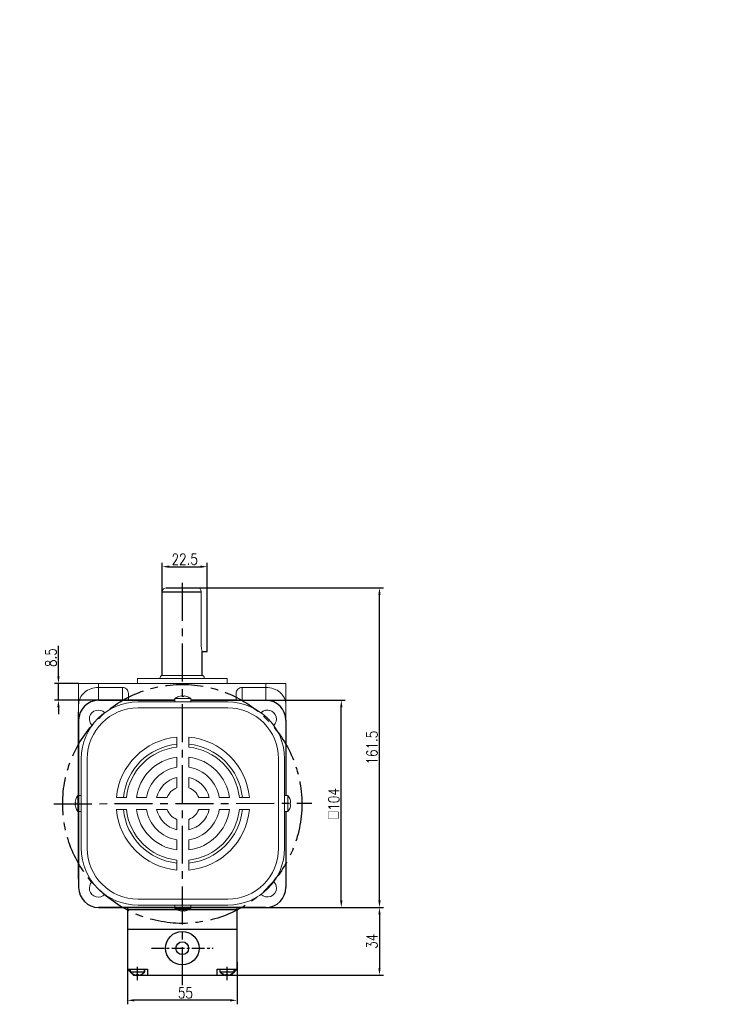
# Model space of a CAD drawing. Header units: inches. Extents: x 331 to 12887, y -474 to 4488.
# Tile 72 of 122: x 8640 to 8992, y 1213 to 1707. Entities that reach past the tile are written whole.
import ezdxf

# ---------------------------------------------------------------- set-up
doc = ezdxf.new("R2010")
doc.units = ezdxf.units.IN
doc.header["$LTSCALE"] = 10
doc.header["$MEASUREMENT"] = 0
doc.linetypes.add('CENTER', pattern=[10.16, 6.35, -1.27, 1.27, -1.27])
for name, color, linetype in [('1轮廓实线层', 7, 'Continuous'), ('3中心线层', 1, 'CENTER'), ('6文字层', 3, 'Continuous'), ('7标注层', 4, 'Continuous')]:
    doc.layers.add(name, color=color, linetype=linetype)
doc.styles.add('PC_TEXTSTYLE', font='isocp.shx', dxfattribs={"width": 0.8, "bigfont": 'HZFS.SHX'})
doc.styles.add('TH_GBDIM', font='romans.shx', dxfattribs={"width": 0.8, "bigfont": 'gbcbig.shx'})
doc.dimstyles.new('TH_GBDIM', dxfattribs={"dimtxt": 3.5, "dimasz": 2.5, "dimexe": 2, "dimexo": 0, "dimgap": 1, "dimtad": 1, "dimdec": 4, "dimdsep": 46, "dimtxsty": 'TH_GBDIM', "dimcen": 0.09, "dimclrd": 4, "dimclre": 4, "dimclrt": 3, "dimadec": 0, "dimazin": 0, "dimtfac": 1, "dimtdec": 4, "dimtmove": 0, "dimatfit": 3, "dimfxl": 1, "dimtzin": 0, "dimarcsym": 0})

# ---------------------------------------------------------------- blocks, each defined once
blk = doc.blocks.new('*D793')
at = {"layer": '7标注层', "color": 4, "lineweight": -2, "transparency": 16777216}
for p, q in [((8658.96, 1377.63), (8658.96, 1392.98)), ((8669.09, 1374.13), (8656.96, 1374.13)), ((8658.96, 1365.63), (8658.96, 1374.13)), ((8679.09, 1365.63), (8656.96, 1365.63)), ((8658.96, 1362.13), (8658.96, 1358.63))]:
    blk.add_line(p, q, dxfattribs=at)
at = {"layer": '7标注层', "color": 4, "transparency": 16777216}
for points in [[(8658.38, 1377.63), (8659.55, 1377.63), (8658.96, 1374.13)], [(8658.38, 1362.13), (8659.55, 1362.13), (8658.96, 1365.63)]]:
    blk.add_solid(points, dxfattribs=at)
at = {"layer": 'Defpoints', "color": 0, "transparency": 16777216}
for p in [(8669.09, 1374.13), (8658.96, 1365.63), (8679.09, 1365.63)]:
    blk.add_point(p, dxfattribs=at)
at = {"layer": '7标注层', "color": 3, "transparency": 16777216, "insert": (8655.21, 1387.05), "char_height": 5.5, "attachment_point": 5, "rotation": 90, "style": 'TH_GBDIM'}
blk.add_mtext('{8.5}{}{}', dxfattribs=at)
blk = doc.blocks.new('*D663')
at = {"layer": '7标注层', "color": 4, "lineweight": -2, "transparency": 16777216}
for p, q in [((8758.14, 1365.63), (8802.89, 1365.63)), ((8800.89, 1265.13), (8800.89, 1362.13)), ((8758.14, 1261.63), (8802.89, 1261.63))]:
    blk.add_line(p, q, dxfattribs=at)
at = {"layer": '7标注层', "color": 4, "transparency": 16777216}
for points in [[(8800.31, 1362.13), (8801.48, 1362.13), (8800.89, 1365.63)], [(8800.31, 1265.13), (8801.48, 1265.13), (8800.89, 1261.63)]]:
    blk.add_solid(points, dxfattribs=at)
at = {"layer": 'Defpoints', "color": 0, "transparency": 16777216}
for p in [(8758.14, 1365.63), (8800.89, 1365.63), (8758.14, 1261.63)]:
    blk.add_point(p, dxfattribs=at)
at = {"layer": '7标注层', "color": 3, "transparency": 16777216, "insert": (8797.14, 1313.63), "char_height": 5.5, "attachment_point": 5, "rotation": 90, "style": 'TH_GBDIM'}
blk.add_mtext('{□}104', dxfattribs=at)
blk = doc.blocks.new('*D669')
at = {"layer": '7标注层', "color": 4, "lineweight": -2, "transparency": 16777216}
for p, q in [((8728.63, 1422.13), (8822.04, 1422.13)), ((8820.04, 1265.13), (8820.04, 1418.63)), ((8763.09, 1261.63), (8822.04, 1261.63))]:
    blk.add_line(p, q, dxfattribs=at)
at = {"layer": '7标注层', "color": 4, "transparency": 16777216}
for points in [[(8819.46, 1418.63), (8820.62, 1418.63), (8820.04, 1422.13)], [(8819.46, 1265.13), (8820.62, 1265.13), (8820.04, 1261.63)]]:
    blk.add_solid(points, dxfattribs=at)
at = {"layer": 'Defpoints', "color": 0, "transparency": 16777216}
for p in [(8728.63, 1422.13), (8820.04, 1422.13), (8763.09, 1261.63)]:
    blk.add_point(p, dxfattribs=at)
at = {"layer": '7标注层', "color": 3, "transparency": 16777216, "insert": (8816.29, 1341.88), "char_height": 5.5, "attachment_point": 5, "rotation": 90, "style": 'TH_GBDIM'}
blk.add_mtext('161.5', dxfattribs=at)
blk = doc.blocks.new('*D653')
at = {"layer": '7标注层', "color": 4, "lineweight": -2, "transparency": 16777216}
for p, q in [((8711.09, 1420.13), (8711.09, 1434.73)), ((8733.59, 1422.13), (8733.59, 1434.73)), ((8714.59, 1432.73), (8730.09, 1432.73))]:
    blk.add_line(p, q, dxfattribs=at)
at = {"layer": '7标注层', "color": 4, "transparency": 16777216}
for points in [[(8714.59, 1433.32), (8714.59, 1432.15), (8711.09, 1432.73)], [(8730.09, 1433.32), (8730.09, 1432.15), (8733.59, 1432.73)]]:
    blk.add_solid(points, dxfattribs=at)
at = {"layer": 'Defpoints', "color": 0, "transparency": 16777216}
for p in [(8733.59, 1432.73), (8711.09, 1420.13), (8733.59, 1422.13)]:
    blk.add_point(p, dxfattribs=at)
at = {"layer": '7标注层', "color": 3, "transparency": 16777216, "insert": (8722.34, 1436.48), "char_height": 5.5, "attachment_point": 5, "style": 'TH_GBDIM'}
blk.add_mtext('22.5', dxfattribs=at)
blk = doc.blocks.new('*D981')
at = {"layer": '7标注层', "color": 4, "lineweight": -2, "transparency": 16777216}
for p, q in [((8748.98, 1261.63), (8822.04, 1261.63)), ((8820.04, 1258.13), (8820.04, 1231.13)), ((8739.14, 1227.63), (8822.04, 1227.63))]:
    blk.add_line(p, q, dxfattribs=at)
at = {"layer": '7标注层', "color": 4, "transparency": 16777216}
for points in [[(8819.46, 1258.13), (8820.62, 1258.13), (8820.04, 1261.63)], [(8819.46, 1231.13), (8820.62, 1231.13), (8820.04, 1227.63)]]:
    blk.add_solid(points, dxfattribs=at)
at = {"layer": 'Defpoints', "color": 0, "transparency": 16777216}
for p in [(8748.98, 1261.63), (8739.14, 1227.63), (8820.04, 1227.63)]:
    blk.add_point(p, dxfattribs=at)
at = {"layer": '7标注层', "color": 3, "transparency": 16777216, "insert": (8816.29, 1244.63), "char_height": 5.5, "attachment_point": 5, "rotation": 90, "style": 'TH_GBDIM'}
blk.add_mtext('34', dxfattribs=at)
blk = doc.blocks.new('*D982')
at = {"layer": '7标注层', "color": 4, "lineweight": -2, "transparency": 16777216}
for p, q in [((8693.59, 1234.12), (8693.59, 1213)), ((8748.59, 1234.1), (8748.59, 1212.99)), ((8745.09, 1214.99), (8697.09, 1215))]:
    blk.add_line(p, q, dxfattribs=at)
at = {"layer": '7标注层', "color": 4, "transparency": 16777216}
for points in [[(8697.09, 1215.58), (8697.09, 1214.41), (8693.59, 1215)], [(8745.09, 1215.57), (8745.09, 1214.41), (8748.59, 1214.99)]]:
    blk.add_solid(points, dxfattribs=at)
at = {"layer": 'Defpoints', "color": 0, "transparency": 16777216}
for p in [(8693.59, 1234.12), (8748.59, 1234.1), (8693.59, 1215)]:
    blk.add_point(p, dxfattribs=at)
at = {"layer": '7标注层', "color": 3, "transparency": 16777216, "insert": (8722.69, 1218.74), "char_height": 5.5, "attachment_point": 5, "rotation": 359.9908, "style": 'TH_GBDIM'}
blk.add_mtext('55', dxfattribs=at)

msp = doc.modelspace()

# ---------------------------------------------------------------- linework, layer by layer
at = {"linetype": 'Continuous', "lineweight": 15}
for p, q in [((8713.08622, 1422.12701), (8733.58622, 1422.12701)), ((8713.08622, 1422.127), (8729.08622, 1422.127)), ((8730.6265, 1393.12789), (8730.62562, 1420.12701)), ((8698.58622, 1376.62789), (8743.58622, 1376.62789)), ((8731.08622, 1378.12789), (8711.08622, 1378.12789)), ((8669.08622, 1374.12789), (8679.08622, 1374.12789)), ((8669.08622, 1355.62789), (8669.08622, 1374.12789)), ((8679.08622, 1374.12789), (8679.08622, 1372.12789)), ((8679.08622, 1374.12789), (8763.08622, 1374.12789)), ((8691.08622, 1372.12789), (8679.08622, 1372.12789)), ((8679.08622, 1372.12789), (8679.08622, 1365.62789)), ((8691.08622, 1366.11062), (8691.08622, 1372.12789)), ((8751.08622, 1372.12789), (8763.08622, 1372.12789)), ((8751.08622, 1372.12789), (8751.08622, 1366.11062)), ((8763.08622, 1372.12789), (8763.08622, 1374.12789)), ((8763.08622, 1374.12789), (8773.08622, 1374.12789)), ((8763.08622, 1366.11062), (8763.08622, 1372.12789)), ((8773.08622, 1374.12789), (8773.08622, 1355.62789)), ((8694.08622, 1369.10161), (8694.08622, 1366.11062)), ((8748.08622, 1366.11062), (8748.08622, 1369.10161))]:
    msp.add_line(p, q, dxfattribs=at)
for p, q in [((8679.08622, 1365.62789), (8717.40813, 1365.62789)), ((8725.40813, 1365.62789), (8763.08622, 1365.62789)), ((8669.08622, 1355.62789), (8669.08622, 1347.65206)), ((8773.08622, 1355.62789), (8773.08622, 1317.78993)), ((8669.08622, 1347.65206), (8669.08622, 1317.78993)), ((8669.08622, 1309.78993), (8669.08622, 1271.62789)), ((8773.08622, 1309.78993), (8773.08622, 1271.62789)), ((8679.08622, 1261.62789), (8717.40813, 1261.62789)), ((8721.08622, 1261.62789), (8763.08622, 1261.62789)), ((8748.58622, 1231.01102), (8748.58622, 1261.62789)), ((8748.58826, 1230.61846), (8748.58622, 1261.6202)), ((8693.58622, 1260.59509), (8748.58622, 1260.62702)), ((8695.08622, 1229.19255), (8695.08622, 1230.62789)), ((8695.08622, 1229.28695), (8702.08622, 1229.28695)), ((8695.10621, 1229.17035), (8695.10538, 1230.60569)), ((8695.10616, 1229.26475), (8702.10616, 1229.26881)), ((8697.98622, 1228.02789), (8699.18622, 1228.02789)), ((8697.98622, 1227.59969), (8697.98622, 1228.02789)), ((8698.00689, 1228.00737), (8699.20689, 1228.00807)), ((8698.00714, 1227.57918), (8698.00689, 1228.00737)), ((8699.18622, 1227.59969), (8699.18622, 1228.02789)), ((8699.20714, 1227.57987), (8699.20689, 1228.00807)), ((8702.08622, 1229.19255), (8702.08622, 1230.62789)), ((8702.08622, 1230.32514), (8702.08622, 1229.19254)), ((8702.10621, 1229.17441), (8702.10538, 1230.60975)), ((8702.10555, 1230.307), (8702.10621, 1229.17441)), ((8740.08622, 1229.19255), (8740.08622, 1230.62789)), ((8740.08622, 1229.28695), (8747.08622, 1229.28695)), ((8740.10621, 1229.19531), (8740.10537, 1230.63065)), ((8740.10615, 1229.28971), (8747.10615, 1229.29378)), ((8742.98622, 1228.02789), (8744.18622, 1228.02789)), ((8742.98622, 1227.59969), (8742.98622, 1228.02789)), ((8743.00688, 1228.03234), (8744.20688, 1228.03304)), ((8743.00713, 1227.60414), (8743.00688, 1228.03234)), ((8744.18622, 1227.59969), (8744.18622, 1228.02789)), ((8744.20713, 1227.60484), (8744.20688, 1228.03304)), ((8747.08622, 1229.19255), (8747.08622, 1230.62789)), ((8747.08622, 1230.32514), (8747.08622, 1229.19254)), ((8747.10621, 1229.19937), (8747.10537, 1230.63472)), ((8747.10555, 1230.33196), (8747.1062, 1229.19937))]:
    msp.add_line(p, q)
at = {"color": 7, "linetype": 'Continuous', "lineweight": 15}
for p, q in [((8698.90813, 1364.78993), (8743.90813, 1364.78993)), ((8721.40813, 1366.5134), (8717.40813, 1366.5134)), ((8720.96813, 1367.55648), (8720.96813, 1367.83266)), ((8725.40813, 1366.5134), (8721.40813, 1366.5134)), ((8721.84813, 1367.83266), (8721.84813, 1367.55648)), ((8743.90813, 1361.78993), (8698.90813, 1361.78993)), ((8718.40813, 1342.13159), (8718.40813, 1347.15533)), ((8724.40813, 1342.13159), (8724.40813, 1347.15533)), ((8670.40813, 1291.28993), (8670.40813, 1336.28993)), ((8673.40813, 1336.28993), (8673.40813, 1291.28993)), ((8718.40813, 1332.04506), (8718.40813, 1337.09765)), ((8724.40813, 1332.04506), (8724.40813, 1337.09765)), ((8769.40813, 1336.28993), (8769.40813, 1291.28993)), ((8772.40813, 1291.28993), (8772.40813, 1336.28993)), ((8718.40813, 1321.71775), (8718.40813, 1326.95237)), ((8724.40813, 1321.71775), (8724.40813, 1326.95237)), ((8668.68465, 1317.78993), (8668.68465, 1310.09303)), ((8693.06646, 1316.78993), (8688.04273, 1316.78993)), ((8703.15299, 1316.78993), (8698.10041, 1316.78993)), ((8713.4803, 1316.78993), (8708.24568, 1316.78993)), ((8734.57058, 1316.78993), (8729.33596, 1316.78993)), ((8744.71585, 1316.78993), (8739.66327, 1316.78993)), ((8754.77353, 1316.78993), (8749.74979, 1316.78993)), ((8774.1316, 1317.78993), (8774.1316, 1310.09303)), ((8667.64157, 1314.22993), (8667.3654, 1314.22993)), ((8667.3654, 1313.34993), (8667.64157, 1313.34993)), ((8693.06646, 1310.78993), (8688.04273, 1310.78993)), ((8703.15299, 1310.78993), (8698.10041, 1310.78993)), ((8713.4803, 1310.78993), (8708.24568, 1310.78993)), ((8734.57058, 1310.78993), (8729.33596, 1310.78993)), ((8744.71585, 1310.78993), (8739.66327, 1310.78993)), ((8754.77353, 1310.78993), (8749.74979, 1310.78993)), ((8775.17469, 1314.22993), (8775.45086, 1314.22993)), ((8775.45086, 1313.34993), (8775.17469, 1313.34993)), ((8668.68465, 1310.09303), (8668.68465, 1309.78993)), ((8718.40813, 1300.62748), (8718.40813, 1305.8621)), ((8724.40813, 1300.62748), (8724.40813, 1305.8621)), ((8774.1316, 1310.09303), (8774.1316, 1309.78993)), ((8718.40813, 1290.4822), (8718.40813, 1295.53479)), ((8724.40813, 1290.4822), (8724.40813, 1295.53479)), ((8718.40813, 1280.42453), (8718.40813, 1285.44826)), ((8724.40813, 1280.42453), (8724.40813, 1285.44826)), ((8698.90813, 1265.78993), (8743.90813, 1265.78993)), ((8698.90813, 1265.78993), (8743.90813, 1265.78993)), ((8743.90813, 1262.78993), (8698.90813, 1262.78993)), ((8743.90813, 1262.78993), (8698.90813, 1262.78993)), ((8743.90813, 1262.78993), (8698.90813, 1262.78993)), ((8717.40813, 1261.06645), (8725.40813, 1261.06645)), ((8717.40813, 1261.06645), (8721.40813, 1261.06645)), ((8721.40813, 1261.06645), (8725.40813, 1261.06645)), ((8720.96813, 1259.7472), (8720.96813, 1260.02337)), ((8720.96813, 1259.7472), (8720.96813, 1260.02337)), ((8721.84813, 1260.02337), (8721.84813, 1259.7472)), ((8721.84813, 1260.02337), (8721.84813, 1259.7472))]:
    msp.add_line(p, q, dxfattribs=at)
at = {"color": 7, "linetype": 'Continuous', "lineweight": 15, "flags": 128}
for points in [[(8719.40064, 1367.55648), (8719.39731, 1367.56226), (8719.39493, 1367.56638), (8719.3935, 1367.56886), (8719.39302, 1367.56968)], [(8723.42323, 1367.56968), (8723.42276, 1367.56886), (8723.42133, 1367.56638), (8723.41895, 1367.56226), (8723.41561, 1367.55648)], [(8667.62837, 1311.77482), (8667.6292, 1311.7753), (8667.63167, 1311.77673), (8667.6358, 1311.77911), (8667.64157, 1311.78244)], [(8775.18788, 1311.77482), (8775.18706, 1311.7753), (8775.18458, 1311.77673), (8775.18046, 1311.77911), (8775.17469, 1311.78244)], [(8719.39302, 1260.01017), (8719.3935, 1260.011), (8719.39493, 1260.01347), (8719.39731, 1260.0176), (8719.40064, 1260.02337)], [(8719.39302, 1260.01017), (8719.3935, 1260.011), (8719.39493, 1260.01347), (8719.39731, 1260.0176), (8719.40064, 1260.02337)], [(8723.41561, 1260.02337), (8723.41895, 1260.0176), (8723.42133, 1260.01347), (8723.42276, 1260.011), (8723.42323, 1260.01017)], [(8723.41561, 1260.02337), (8723.41895, 1260.0176), (8723.42133, 1260.01347), (8723.42276, 1260.011), (8723.42323, 1260.01017)]]:
    msp.add_lwpolyline(points, dxfattribs=at)
at = {"linetype": 'Continuous', "lineweight": 15}
for centre, radius, start, end in [((8713.08622, 1420.12701), 2, 90, 180), ((8728.62562, 1420.12701), 2, 0, 90), ((8711.08622, 1377.12789), 1, 90, 180), ((8731.08622, 1377.12789), 1, 0, 90)]:
    msp.add_arc(centre, radius, start, end, dxfattribs=at)
for centre, radius, start, end in [((8679.08622, 1355.62789), 10, 90, 180), ((8763.08622, 1355.62789), 10, 0, 90), ((8679.08622, 1271.62789), 10, 180, 270), ((8763.08622, 1271.62789), 10, 270, 0), ((8699.54612, 1233.87604), 6.46728, 226.4008538, 256.042757), ((8699.56339, 1233.85642), 6.46728, 226.4341172, 256.0760204), ((8697.62633, 1233.87604), 6.46728, 283.957243, 313.5991462), ((8697.6436, 1233.85531), 6.46728, 283.9905063, 313.6324095), ((8744.54612, 1233.87604), 6.46728, 226.4008538, 256.042757), ((8744.56338, 1233.88139), 6.46728, 226.4341172, 256.0760204), ((8742.62633, 1233.87604), 6.46728, 283.957243, 313.5991462), ((8742.64359, 1233.88027), 6.46728, 283.9905063, 313.6324095)]:
    msp.add_arc(centre, radius, start, end)
at = {"color": 7, "linetype": 'Continuous', "lineweight": 15}
for centre, radius, start, end in [((8698.90813, 1336.28993), 28.5, 90, 180), ((8721.40813, 1361.38993), 6.5, 108.0602081, 127.9798724), ((8721.40813, 1361.38993), 6.48509, 96.5521722, 108.0323524), ((8721.40813, 1360.22942), 7.34026, 86.5634365, 93.4365635), ((8721.40813, 1361.38993), 6.48509, 71.9676476, 83.4478278), ((8721.40813, 1361.38993), 6.5, 52.0201276, 71.9397919), ((8743.90813, 1336.28993), 28.5, 0, 90), ((8698.90813, 1336.28993), 25.5, 90, 180), ((8678.98172, 1356.21633), 4.5, 44.5203005, 225.4796995), ((8743.90813, 1336.28993), 25.5, 0, 90), ((8763.83454, 1356.21633), 4.5, 0, 135.4796995), ((8763.83454, 1356.21633), 4.5, 314.5203005, 135.4796995), ((8721.40813, 1313.78993), 33.5, 95.1378482, 174.8621518), ((8721.40813, 1313.78993), 33.5, 5.1378482, 84.8621518), ((8721.40813, 1313.78993), 30, 95.7391705, 174.2608295), ((8721.40813, 1313.78993), 28.5, 96.0423284, 173.9576716), ((8721.40813, 1313.78993), 30, 5.7391705, 84.2608295), ((8721.40813, 1313.78993), 28.5, 6.0423284, 83.9576716), ((8721.40813, 1313.78993), 23.5, 97.3343689, 172.6656311), ((8721.40813, 1313.78993), 23.5, 7.3343689, 82.6656311), ((8721.40813, 1313.78993), 18.5, 99.3324182, 170.6675818), ((8721.40813, 1313.78993), 18.5, 9.3324182, 80.6675818), ((8721.40813, 1313.78993), 13.5, 102.8395884, 167.1604116), ((8721.40813, 1313.78993), 13.5, 12.8395884, 77.1604116), ((8721.40813, 1313.78993), 8.47646, 110.7273411, 159.2726589), ((8721.40813, 1313.78993), 8.47646, 20.7273411, 69.2726589), ((8673.80813, 1313.78993), 6.48509, 161.9676476, 173.4478278), ((8673.80813, 1313.78993), 6.5, 142.0201276, 161.9397919), ((8769.00813, 1313.78993), 6.5, 18.0602081, 37.9798724), ((8769.00813, 1313.78993), 6.48509, 6.5521722, 18.0323524), ((8673.80813, 1313.78993), 6.48509, 186.5521722, 198.0323524), ((8674.96864, 1313.78993), 7.34027, 176.5634398, 183.4365602), ((8673.80813, 1313.78993), 6.5, 198.0602081, 217.9798724), ((8721.40813, 1313.78993), 33.5, 185.1378482, 264.8621518), ((8721.40813, 1313.78993), 30, 185.7391705, 264.2608295), ((8721.40813, 1313.78993), 28.5, 186.0423284, 263.9576716), ((8721.40813, 1313.78993), 23.5, 187.3343689, 262.6656311), ((8721.40813, 1313.78993), 18.5, 189.3324182, 260.6675818), ((8721.40813, 1313.78993), 13.5, 192.8395884, 257.1604116), ((8721.40813, 1313.78993), 8.47646, 200.7273411, 249.2726589), ((8721.40813, 1313.78993), 33.5, 275.1378482, 354.8621518), ((8721.40813, 1313.78993), 28.5, 276.0423284, 353.9576716), ((8721.40813, 1313.78993), 13.5, 282.8395884, 347.1604116), ((8721.40813, 1313.78993), 8.47646, 290.7273411, 339.2726589), ((8721.40813, 1313.78993), 23.5, 277.3343689, 352.6656311), ((8721.40813, 1313.78993), 18.5, 279.3324182, 350.6675818), ((8721.40813, 1313.78993), 30, 275.7391705, 354.2608295), ((8769.00813, 1313.78993), 6.5, 322.0201276, 341.9397919), ((8769.00813, 1313.78993), 6.48509, 341.9676476, 353.4478278), ((8767.84762, 1313.78993), 7.34027, 356.5634398, 3.4365602), ((8698.90813, 1291.28993), 28.5, 180, 270), ((8698.90813, 1291.28993), 25.5, 180, 270), ((8743.90813, 1291.28993), 25.5, 270, 0), ((8743.90813, 1291.28993), 28.5, 270, 0), ((8678.98172, 1271.36352), 4.5, 134.5203005, 315.4796995), ((8763.83454, 1271.36352), 4.5, 224.5203005, 0), ((8763.83454, 1271.36352), 4.5, 0, 45.4796995), ((8721.40813, 1266.18993), 6.5, 232.0201276, 251.9397919), ((8721.40813, 1266.18993), 6.5, 232.0201276, 251.9397919), ((8721.40813, 1266.18993), 6.5, 288.0602081, 307.9798724), ((8721.40813, 1266.18993), 6.5, 288.0602081, 307.9798724), ((8721.40813, 1266.18993), 6.48509, 251.9676476, 263.4478278), ((8721.40813, 1266.18993), 6.48509, 251.9676476, 263.4478278), ((8721.40813, 1267.35296), 7.34279, 266.564621, 273.435379), ((8721.40813, 1267.35044), 7.34027, 266.5634398, 273.4365602), ((8721.40813, 1266.18993), 6.48509, 276.5521722, 288.0323524), ((8721.40813, 1266.18993), 6.48509, 276.5521722, 288.0323524)]:
    msp.add_arc(centre, radius, start, end, dxfattribs=at)
at = {"linetype": 'Continuous', "lineweight": 15}
for centre, major_axis, ratio, start_param, end_param in [((8679.08622, 1363.36682), (10, 0), 0.876106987, 1.570796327, 3.141592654), ((8691.08622, 1369.10161), (0, -3.02628), 0.991316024, 1.570796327, 3.141592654), ((8751.08622, 1369.10161), (0, 3.02628), 0.991316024, 0, 1.570796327), ((8763.08622, 1363.36682), (10, 0), 0.876106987, 0, 1.570796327)]:
    msp.add_ellipse(centre, major_axis=major_axis, ratio=ratio, start_param=start_param, end_param=end_param, dxfattribs=at)
for points in [[(8698.58622, 1376.62789), (8698.58622, 1374.12789)], [(8710.08622, 1377.12789), (8710.08622, 1376.62789)], [(8732.08622, 1376.62789), (8732.08622, 1377.12789)], [(8743.58622, 1374.12789), (8743.58622, 1376.62789)]]:
    msp.add_open_spline(points, degree=1, dxfattribs=at)
at = {"color": 7, "linetype": 'Continuous', "lineweight": 15}
for points in [[(8717.40813, 1366.5134), (8717.40813, 1364.78993)], [(8725.40813, 1364.78993), (8725.40813, 1366.5134)], [(8670.40813, 1317.78993), (8668.68465, 1317.78993)], [(8772.40813, 1317.78993), (8774.1316, 1317.78993)], [(8668.68465, 1309.78993), (8670.40813, 1309.78993)], [(8774.1316, 1309.78993), (8772.40813, 1309.78993)], [(8717.40813, 1262.78993), (8717.40813, 1261.06645)], [(8717.40813, 1262.78993), (8717.40813, 1261.06645)], [(8725.40813, 1261.06645), (8725.40813, 1262.78993)], [(8725.40813, 1261.06645), (8725.40813, 1262.78993)]]:
    msp.add_open_spline(points, degree=1, dxfattribs=at)
for points, knots in [([(8720.96813, 1367.83266), (8720.96487, 1367.83613), (8720.95836, 1367.84306), (8720.90725, 1367.84747), (8720.83207, 1367.84661), (8720.74769, 1367.84117), (8720.6914, 1367.83515), (8720.66813, 1367.83266)], [0, 0, 0, 0, 0.213607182, 0.427280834, 0.639449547, 0.850955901, 1, 1, 1, 1]), ([(8722.14813, 1367.83266), (8722.11467, 1367.83613), (8722.04773, 1367.84306), (8721.95812, 1367.84747), (8721.89046, 1367.84662), (8721.8536, 1367.84117), (8721.84973, 1367.83515), (8721.84813, 1367.83266)], [0, 0, 0, 0, 0.213610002, 0.427290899, 0.639496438, 0.850974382, 1, 1, 1, 1]), ([(8667.3654, 1314.22993), (8667.36193, 1314.23318), (8667.35499, 1314.23969), (8667.35058, 1314.2908), (8667.35144, 1314.36598), (8667.35689, 1314.45036), (8667.36291, 1314.50666), (8667.3654, 1314.52993)], [0, 0, 0, 0, 0.2136071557, 0.4272806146, 0.6394502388, 0.8509563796, 1, 1, 1, 1]), ([(8667.3654, 1313.04993), (8667.36193, 1313.08339), (8667.35499, 1313.15032), (8667.35058, 1313.23994), (8667.35144, 1313.30759), (8667.35689, 1313.34445), (8667.36291, 1313.34833), (8667.3654, 1313.34993)], [0, 0, 0, 0, 0.213610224, 0.427291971, 0.639496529, 0.850974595, 1, 1, 1, 1]), ([(8775.45086, 1314.22993), (8775.45433, 1314.23318), (8775.46126, 1314.23969), (8775.46568, 1314.2908), (8775.46481, 1314.36598), (8775.45937, 1314.45036), (8775.45335, 1314.50666), (8775.45086, 1314.52993)], [0, 0, 0, 0, 0.2136071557, 0.4272806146, 0.6394502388, 0.8509563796, 1, 1, 1, 1]), ([(8775.45086, 1313.04993), (8775.45433, 1313.08339), (8775.46126, 1313.15032), (8775.46568, 1313.23994), (8775.46481, 1313.30759), (8775.45937, 1313.34445), (8775.45335, 1313.34833), (8775.45086, 1313.34993)], [0, 0, 0, 0, 0.213610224, 0.427291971, 0.639496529, 0.850974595, 1, 1, 1, 1]), ([(8720.66813, 1259.7472), (8720.70159, 1259.74373), (8720.76852, 1259.73679), (8720.85814, 1259.73239), (8720.92579, 1259.73324), (8720.96265, 1259.73869), (8720.96653, 1259.74471), (8720.96813, 1259.7472)], [0, 0, 0, 0, 0.213610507, 0.427290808, 0.639496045, 0.850973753, 1, 1, 1, 1]), ([(8720.66813, 1259.7472), (8720.70159, 1259.74373), (8720.76852, 1259.73679), (8720.85814, 1259.73238), (8720.92579, 1259.73324), (8720.96266, 1259.73869), (8720.96653, 1259.74471), (8720.96813, 1259.7472)], [0, 0, 0, 0, 0.213610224, 0.427291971, 0.639496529, 0.850974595, 1, 1, 1, 1]), ([(8721.84813, 1259.7472), (8721.85138, 1259.74373), (8721.8579, 1259.73679), (8721.90901, 1259.73239), (8721.98419, 1259.73324), (8722.06857, 1259.73869), (8722.12486, 1259.74471), (8722.14813, 1259.7472)], [0, 0, 0, 0, 0.213607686, 0.427280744, 0.639449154, 0.850955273, 1, 1, 1, 1]), ([(8721.84813, 1259.7472), (8721.85138, 1259.74373), (8721.8579, 1259.73679), (8721.90901, 1259.73238), (8721.98419, 1259.73324), (8722.06857, 1259.73869), (8722.12486, 1259.74471), (8722.14813, 1259.7472)], [0, 0, 0, 0, 0.2136071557, 0.4272806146, 0.6394502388, 0.8509563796, 1, 1, 1, 1])]:
    msp.add_open_spline(points, degree=3, knots=knots, dxfattribs=at)
at = {"layer": '1轮廓实线层'}
for p, q in [((8711.08622, 1378.12789), (8711.08622, 1420.12701)), ((8711.08622, 1420.12701), (8730.62562, 1420.12701)), ((8713.08238, 1422.127), (8729.09007, 1422.127)), ((8733.58711, 1390.16198), (8733.58622, 1422.12789)), ((8731.08622, 1378.12789), (8731.07698, 1390.16198)), ((8731.08711, 1390.16198), (8733.58711, 1390.16198)), ((8679.08622, 1365.62789), (8717.40813, 1365.62789)), ((8693.58622, 1365.62789), (8679.08622, 1365.62789)), ((8717.40813, 1365.62789), (8693.58622, 1365.62789)), ((8725.40813, 1365.62789), (8763.08622, 1365.62789)), ((8748.58622, 1365.62789), (8725.40813, 1365.62789)), ((8669.08622, 1317.78993), (8669.08622, 1359.78993)), ((8669.08622, 1355.62789), (8669.08622, 1341.12789)), ((8773.08622, 1355.62789), (8773.08622, 1317.78993)), ((8773.08622, 1355.62789), (8773.08622, 1341.12789)), ((8669.07853, 1287.16253), (8669.09391, 1340.16253)), ((8669.08622, 1341.12789), (8669.08622, 1309.78993)), ((8669.08622, 1340.16253), (8669.08622, 1287.16253)), ((8773.08622, 1341.12789), (8773.08622, 1317.78993)), ((8669.08622, 1275.78992), (8669.08622, 1309.78993)), ((8669.08622, 1309.78993), (8669.08622, 1286.12789)), ((8773.08622, 1309.78993), (8773.08622, 1271.62789)), ((8773.08622, 1309.78993), (8773.08622, 1286.12789)), ((8669.08622, 1286.12789), (8669.08622, 1271.62789)), ((8773.08622, 1286.12789), (8773.08622, 1271.62789)), ((8717.40813, 1261.6279), (8679.08622, 1261.6279)), ((8679.08622, 1261.62789), (8693.58622, 1261.62789)), ((8693.58622, 1261.62789), (8717.40813, 1261.62789)), ((8693.58622, 1261.62789), (8693.58622, 1231.01102)), ((8693.58622, 1261.62789), (8693.60929, 1230.60482)), ((8748.58622, 1261.62789), (8693.58622, 1261.62789)), ((8763.08622, 1261.6279), (8725.40813, 1261.6279)), ((8725.40813, 1261.62789), (8748.58622, 1261.62789)), ((8748.58622, 1261.62789), (8763.08622, 1261.62789)), ((8748.58622, 1250.62789), (8693.58622, 1250.59596)), ((8693.58622, 1230.62789), (8696.58622, 1227.62789)), ((8693.58622, 1230.62789), (8703.58622, 1230.62789)), ((8693.60538, 1230.60482), (8703.60538, 1230.61063)), ((8693.60538, 1230.60482), (8696.60712, 1227.60656)), ((8696.60712, 1227.60656), (8745.58622, 1227.62789)), ((8700.08622, 1227.62789), (8742.08622, 1227.62789)), ((8703.58622, 1230.62789), (8703.58622, 1227.62789)), ((8703.60538, 1230.61063), (8703.60712, 1227.61063)), ((8738.58622, 1230.62789), (8748.58622, 1230.62789)), ((8738.58622, 1227.62789), (8738.58622, 1230.62789)), ((8738.60537, 1230.62978), (8748.60537, 1230.63559)), ((8738.60712, 1227.62978), (8738.60537, 1230.62978)), ((8748.58622, 1230.62789), (8745.58622, 1227.62789)), ((8748.60537, 1230.63559), (8745.60711, 1227.63385))]:
    msp.add_line(p, q, dxfattribs=at)
at = {"layer": '1轮廓实线层', "color": 7}
msp.add_line((8748.58622, 1250.62789), (8748.58622, 1261.62789), dxfattribs=at)
at = {"layer": '1轮廓实线层'}
for radius in [8.4, 3.2]:
    msp.add_circle((8721.09667, 1241.16467), radius, dxfattribs=at)
for centre, start, end in [((8679.08622, 1355.62789), 90, 180), ((8679.08622, 1355.62789), 90, 180), ((8763.08622, 1355.62789), 0, 90), ((8763.08622, 1355.62789), 0, 90), ((8679.08622, 1271.62789), 180, 270), ((8679.08622, 1271.62789), 180, 270), ((8763.08622, 1271.62789), 270, 0), ((8763.08622, 1271.62789), 270, 0)]:
    msp.add_arc(centre, 10, start, end, dxfattribs=at)
at = {"layer": '1轮廓实线层', "linetype": 'Continuous', "lineweight": 15}
msp.add_open_spline([(8731.07698, 1390.16198), (8731.07996, 1390.15196), (8731.09304, 1390.10783), (8731.0188, 1390.35526), (8730.88008, 1390.8824), (8730.72096, 1391.6886), (8730.63558, 1392.4888), (8730.62861, 1392.97956), (8730.6265, 1393.12789)], degree=3, knots=[0, 0, 0, 0, 0.06025069, 0.265307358, 0.472820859, 0.688326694, 0.905794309, 1, 1, 1, 1], dxfattribs=at)
at = {"layer": '3中心线层', "ltscale": 0.3}
for p, q in [((8721.08622, 1424.58416), (8721.08622, 1222.3966)), ((8656.67225, 1313.68827), (8786.15512, 1313.95196))]:
    msp.add_line(p, q, dxfattribs=at)
at = {"layer": '3中心线层'}
for p, q in [((8721.08622, 1296.2882), (8721.08622, 1288.86866)), ((8698.58622, 1225.118), (8698.58622, 1231.73888)), ((8743.58622, 1225.118), (8743.58622, 1231.73888)), ((8743.60763, 1225.1228), (8743.60379, 1231.74368))]:
    msp.add_line(p, q, dxfattribs=at)
at = {"layer": '3中心线层', "ltscale": 0.1}
msp.add_line((8705.635, 1241.16468), (8736.55839, 1241.16468), dxfattribs=at)
at = {"layer": '3中心线层', "ltscale": 0.3}
msp.add_circle((8721.08622, 1313.62789), 60, dxfattribs=at)

# ---------------------------------------------------------------- texts
at = {"layer": '6文字层', "insert": (8042.79621, 1692.51963), "char_height": 100, "width": 781.9053818, "attachment_point": 1, "style": 'PC_TEXTSTYLE'}
msp.add_mtext('{\\C3;风叶常规接线盒}', dxfattribs=at)

# ---------------------------------------------------------------- dimensions: what is measured, and where the dimension line sits
at = {"layer": '7标注层'}
dim = msp.add_linear_dim(base=(8733.58622, 1432.73386), p1=(8711.08622, 1420.12701), p2=(8733.58622, 1422.12701), dimstyle='TH_GBDIM', override={"dimtxt": 5.5, "dimasz": 3.5, "dimadec": 4}, dxfattribs=at)
dim.commit()
dim.dimension.update_dxf_attribs({"geometry": '*D653', "text_midpoint": (8722.33622, 1432.73386), "dimtype": 160})
dim = msp.add_linear_dim(base=(8820.03926, 1422.12701), p1=(8763.08622, 1261.62789), p2=(8728.62562, 1422.12701), angle=90, text='161.5', dimstyle='TH_GBDIM', override={"dimtxt": 5.5, "dimasz": 3.5, "dimadec": 4}, dxfattribs=at)
dim.commit()
dim.dimension.update_dxf_attribs({"geometry": '*D669', "text_midpoint": (8816.28926, 1341.87745)})
for base, p1, p2, text, override, picture, middle, dimtype in [((8658.96414, 1365.62789), (8669.08622, 1374.12789), (8679.08622, 1365.62789), '{<>}{}{}', {"dimtxt": 5.5, "dimasz": 3.5, "dimdec": 1, "dimadec": 1}, '*D793', (8658.96414, 1387.0517), 160), ((8800.89363, 1365.62789), (8758.13621, 1261.62789), (8758.13621, 1365.62789), '{□}<>', {"dimtxt": 5.5, "dimasz": 3.5, "dimadec": 4}, '*D663', (8800.89363, 1313.62789), 161)]:
    dim = msp.add_linear_dim(base=base, p1=p1, p2=p2, angle=90, text=text, dimstyle='TH_GBDIM', override=override, dxfattribs=at)
    dim.commit()
    dim.dimension.update_dxf_attribs({"geometry": picture, "text_midpoint": middle, "dimtype": dimtype})
dim = msp.add_linear_dim(base=(8820.03926, 1227.62508), p1=(8748.98275, 1261.62789), p2=(8739.14002, 1227.62508), angle=270, dimstyle='TH_GBDIM', override={"dimtxt": 5.5, "dimasz": 3.5, "dimdec": 1, "dimadec": 1}, dxfattribs=at)
dim.commit()
dim.dimension.update_dxf_attribs({"geometry": '*D981', "text_midpoint": (8816.28926, 1244.62649)})
dim = msp.add_linear_dim(base=(8693.58796, 1214.9982), p1=(8748.59103, 1234.10481), p2=(8693.59102, 1234.11768), angle=179.9908284, dimstyle='TH_GBDIM', override={"dimtxt": 5.5, "dimasz": 3.5, "dimdec": 1, "dimadec": 1}, dxfattribs=at)
dim.commit()
dim.dimension.update_dxf_attribs({"geometry": '*D982', "text_midpoint": (8722.68769, 1214.99354), "dimtype": 160})

doc.saveas('drawing.dxf')
